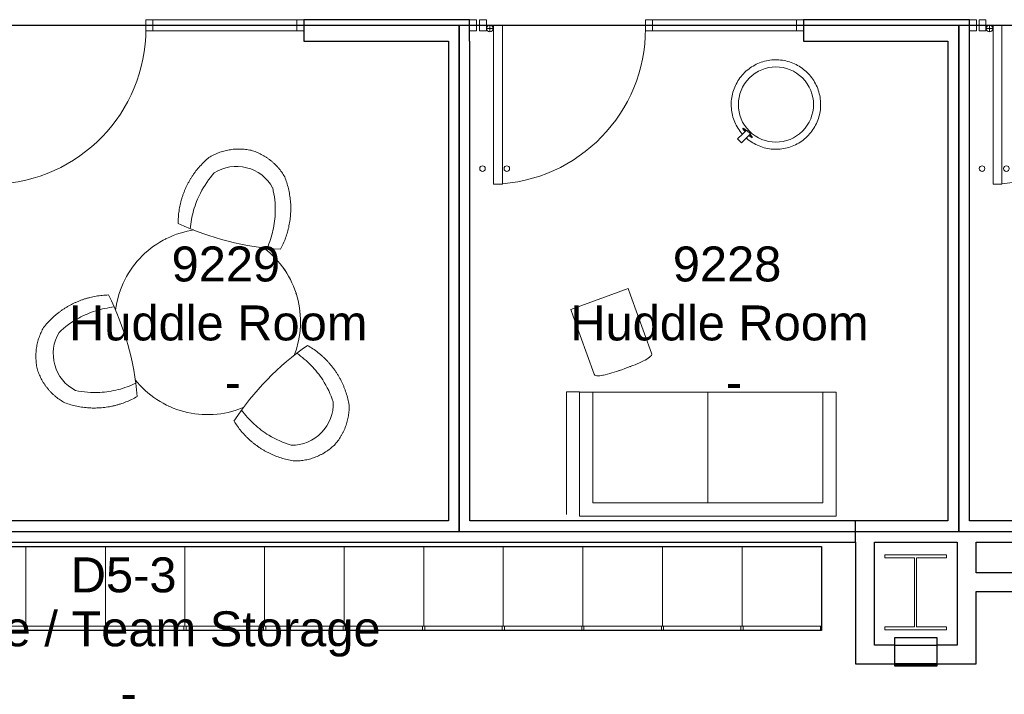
# Model space of a CAD drawing. Header units: inches. Extents: x -1 to 4727, y -3 to 1727.
# Tile 46 of 163: x 1619 to 1842, y 1139 to 1291. Entities that reach past the tile are written whole.
import ezdxf

# ---------------------------------------------------------------- set-up
doc = ezdxf.new("R2010")
doc.units = ezdxf.units.IN
doc.header["$LTSCALE"] = 42
doc.header["$MEASUREMENT"] = 0
doc.layers.get('0').update_dxf_attribs({"linetype": 'CONTINUOUS'})
for name, color, linetype in [('I-DOOR', 9, 'CONTINUOUS'), ('I-EQPM', 8, 'CONTINUOUS'), ('I-FURN', 8, 'CONTINUOUS'), ('I-FURN-CHAR', 9, 'CONTINUOUS'), ('I-FURN-FILE', 9, 'CONTINUOUS'), ('I-GLAZ', 8, 'CONTINUOUS'), ('I-WALL', 8, 'CONTINUOUS'), ('Room Names & IDs', 7, 'CONTINUOUS'), ('S-COLS', 7, 'CONTINUOUS'), ('triLabelLayer', 7, 'CONTINUOUS'), ('triSpaceLayer', 7, 'CONTINUOUS')]:
    doc.layers.add(name, color=color, linetype=linetype)
doc.styles.add('PDF Helvetica', font='Helvetica.ttf')
doc.styles.get("Standard").update_dxf_attribs({"font": 'romans.shx'})

# ---------------------------------------------------------------- blocks, each defined once
blk = doc.blocks.new('Door CW - Single - Offset Pivot Hinge - Single Swing - w Rails - Default - Interior CISCO-7565966-FURNITURE PLAN - FLOOR 09 - WEST')
at = {"lineweight": 9}
for p, q in [((14.38, 35.92), (16.37, 35.92)), ((14.38, 35.92), (14.38, 0)), ((16.37, 35.92), (16.37, 0)), ((16.44, 0.75), (17.94, 0.75)), ((17.19, 1.5), (17.19, 0)), ((14.38, 0), (16.37, 0))]:
    blk.add_line(p, q, dxfattribs=at)
for centre, radius in [((13.37, 32.42), 0.625), ((18.87, 32.42), 0.625), ((17.19, 0.75), 0.75)]:
    blk.add_circle(centre, radius, dxfattribs=at)
blk.add_arc((17.19, 0.75), 35.19, 91.7303, 180, dxfattribs=at)
blk = doc.blocks.new('Stool - Pouf - Hightower - Kona - Round - light blue neon-1493817-FURNITURE PLAN - FLOOR 09 - WEST')
at = {"lineweight": 9}
for p, q in [((9.11, 0.75), (9.06, 0.75)), ((8.8, -0.13), (8.8, -1.38)), ((8.8, -0.13), (9.97, -0.13)), ((9.97, -1.38), (8.8, -1.38)), ((9.97, -0.13), (11.65, -0.13)), ((11.65, -1.38), (9.97, -1.38)), ((11.65, -1.38), (11.65, -0.13)), ((9.06, -2.25), (9.11, -2.25))]:
    blk.add_line(p, q, dxfattribs=at)
at = {"lineweight": 9, "flags": 128}
for points in [[(10.09, -0.13), (10.08, 0.06), (10.04, 0.46), (9.99, 0.86), (9.91, 1.26), (9.83, 1.65), (9.72, 2.04), (9.6, 2.43), (9.47, 2.81), (9.32, 3.19), (9.15, 3.56), (8.97, 3.92), (8.78, 4.27), (8.57, 4.62), (8.35, 4.96), (8.11, 5.29), (7.87, 5.61), (7.61, 5.92), (7.33, 6.22), (7.05, 6.5), (6.75, 6.78), (6.45, 7.04), (6.13, 7.3), (5.8, 7.53), (5.47, 7.76), (5.12, 7.97), (4.77, 8.17), (4.41, 8.35), (4.04, 8.52), (3.67, 8.68), (3.29, 8.82), (2.9, 8.94), (2.51, 9.05), (2.12, 9.14), (1.72, 9.22), (1.32, 9.28), (0.92, 9.32), (0.51, 9.35), (0.11, 9.36), (-0.3, 9.36), (-0.7, 9.34), (-1.1, 9.3), (-1.5, 9.25), (-1.9, 9.18), (-2.3, 9.1), (-2.69, 9), (-3.08, 8.88), (-3.46, 8.75), (-3.84, 8.61), (-4.21, 8.45), (-4.57, 8.27), (-4.93, 8.08), (-5.28, 7.88), (-5.62, 7.66), (-5.95, 7.43), (-6.28, 7.18), (-6.59, 6.92), (-6.89, 6.65), (-7.18, 6.37), (-7.46, 6.08), (-7.73, 5.78), (-7.98, 5.46), (-8.22, 5.14), (-8.45, 4.8), (-8.67, 4.46), (-8.87, 4.11), (-9.06, 3.75), (-9.23, 3.39), (-9.39, 3.01), (-9.53, 2.64), (-9.66, 2.25), (-9.77, 1.86), (-9.87, 1.47), (-9.95, 1.07), (-10.01, 0.68), (-10.06, 0.27), (-10.1, -0.13), (-10.11, -0.53), (-10.12, -0.75)], [(8.91, -0.12), (8.93, 0.1), (8.95, 0.37), (8.98, 0.58), (9.02, 0.7), (9.06, 0.75)], [(-10.12, -0.75), (-10.11, -1.16), (-10.08, -1.56), (-10.04, -1.96), (-9.99, -2.36), (-9.91, -2.76), (-9.83, -3.16), (-9.72, -3.55), (-9.6, -3.93), (-9.47, -4.32), (-9.32, -4.69), (-9.15, -5.06), (-8.97, -5.42), (-8.78, -5.78), (-8.57, -6.13), (-8.35, -6.46), (-8.11, -6.79), (-7.87, -7.11), (-7.61, -7.42), (-7.33, -7.72), (-7.05, -8.01), (-6.75, -8.29), (-6.45, -8.55), (-6.13, -8.8), (-5.8, -9.04), (-5.47, -9.26), (-5.12, -9.48), (-4.77, -9.67), (-4.41, -9.86), (-4.04, -10.03), (-3.67, -10.18), (-3.29, -10.32), (-2.9, -10.44), (-2.51, -10.55), (-2.12, -10.64), (-1.72, -10.72), (-1.32, -10.78), (-0.92, -10.83), (-0.51, -10.86), (-0.11, -10.87), (0.3, -10.86), (0.7, -10.84), (1.1, -10.81), (1.5, -10.76), (1.9, -10.69), (2.3, -10.6), (2.69, -10.5), (3.08, -10.39), (3.46, -10.26), (3.84, -10.11), (4.21, -9.95), (4.57, -9.78), (4.93, -9.59), (5.28, -9.38), (5.62, -9.16), (5.95, -8.93), (6.28, -8.69), (6.59, -8.43), (6.89, -8.16), (7.18, -7.88), (7.46, -7.59), (7.73, -7.28), (7.98, -6.97), (8.22, -6.64), (8.45, -6.31), (8.67, -5.97), (8.87, -5.62), (9.06, -5.26), (9.23, -4.89), (9.39, -4.52), (9.53, -4.14), (9.66, -3.76), (9.77, -3.37), (9.87, -2.98), (9.95, -2.58), (10.01, -2.18), (10.06, -1.78), (10.1, -1.38)], [(9.06, -2.25), (9.02, -2.21), (8.98, -2.08), (8.95, -1.88), (8.93, -1.6), (8.91, -1.38)]]:
    blk.add_lwpolyline(points, dxfattribs=at)
at = {"lineweight": 9}
for start, end in [(360, 180), (360, 180), (180, 0), (180, 360)]:
    blk.add_arc((0, -0.75), 8.5, start, end, dxfattribs=at)
for start_param, end_param in [(0, 1.137655), (5.14553, 6.283185), (2.003938, 3.141593), (3.141593, 4.279248)]:
    blk.add_ellipse((9.11, -0.75), major_axis=(0, 1.5), ratio=0.108931, start_param=start_param, end_param=end_param, dxfattribs=at)
blk = doc.blocks.new('Andreu World_Arc Table - ME-5486 21_-3780968-FURNITURE PLAN - FLOOR 09 - WEST')
at = {"lineweight": 9}
for p, q in [((-8.37, 6.89), (-8.37, -6.89)), ((-8.37, 6.89), (-6.79, 6.89)), ((-6.79, 6.89), (7.19, 6.89)), ((-6.79, -6.89), (-8.37, -6.89)), ((7.19, -6.89), (-6.79, -6.89))]:
    blk.add_line(p, q, dxfattribs=at)
for points, knots in [([(8.37, 0), (8.37, 1.91), (8.31, 4.3), (7.85, 6.89), (7.19, 6.89)], [0, 0, 0, 0, 0.1925106, 0.3504491, 0.3504491, 0.3504491, 0.3504491]), ([(7.19, -6.89), (7.85, -6.89), (8.31, -4.3), (8.37, -1.91), (8.37, 0)], [0, 0, 0, 0, 0.1579385, 0.3504491, 0.3504491, 0.3504491, 0.3504491])]:
    blk.add_open_spline(points, degree=3, knots=knots, dxfattribs=at)
for points in [[(8.12, 5.11), (8.11, 5.13), (8.11, 5.15), (8.11, 5.16)], [(8.36, 1.22), (8.36, 1.3), (8.36, 1.38), (8.36, 1.46)], [(8.36, -1.45), (8.36, -1.38), (8.36, -1.3), (8.36, -1.22)], [(8.11, -5.16), (8.11, -5.15), (8.11, -5.13), (8.12, -5.11)]]:
    blk.add_open_spline(points, degree=3, dxfattribs=at)
blk = doc.blocks.new('Table - With Chairs - Round - 42_-5265677-FURNITURE PLAN - FLOOR 09 - WEST')
at = {"lineweight": 9}
for centre, start, end in [((3.98, 81.81), 259.0923, 280.9077), ((-66.87, -40.9), 19.0923, 40.9077), ((74.82, -40.9), 139.0923, 160.9077)]:
    blk.add_arc(centre, 63.02, start, end, dxfattribs=at)
for centre, major_axis, start_param, end_param in [((3.87, 26.75), (-2.02, 8.94), 6.048809, 6.88279), ((4.08, 26.75), (2.02, 8.94), 5.68358, 6.517561), ((-19.24, -13.28), (8.75, 2.72), 2.541988, 3.375969), ((27.19, -13.28), (-8.75, 2.72), 2.907216, 3.741198), ((-19.14, -13.47), (6.73, 6.22), 2.907216, 3.741198), ((27.09, -13.47), (-6.73, 6.22), 2.541988, 3.375969)]:
    blk.add_ellipse(centre, major_axis=major_axis, ratio=0.999075, start_param=start_param, end_param=end_param, dxfattribs=at)
for points, knots in [([(3.98, 39.99), (3.55, 39.98), (2.72, 39.9), (1.7, 39.72), (0.9, 39.51), (0.3, 39.32), (-0.28, 39.11), (-0.85, 38.87), (-1.41, 38.61), (-1.95, 38.31), (-2.48, 38), (-3.17, 37.54), (-3.97, 36.92), (-4.57, 36.36), (-4.85, 36.07)], [0, 0, 0, 0, 0.125, 0.25, 0.3125, 0.375, 0.4375, 0.5, 0.5625, 0.625, 0.6875, 0.75, 0.875, 1, 1, 1, 1]), ([(12.81, 36.07), (12.52, 36.36), (11.92, 36.92), (11.12, 37.54), (10.44, 38), (9.91, 38.31), (9.36, 38.61), (8.8, 38.87), (8.23, 39.11), (7.65, 39.32), (7.05, 39.51), (6.25, 39.72), (5.24, 39.9), (4.4, 39.98), (3.98, 39.99)], [0, 0, 0, 0, 0.125, 0.25, 0.3125, 0.375, 0.4375, 0.5, 0.5625, 0.625, 0.6875, 0.75, 0.875, 1, 1, 1, 1]), ([(-4.85, 36.07), (-5.13, 35.68), (-5.66, 34.9), (-6.36, 33.68), (-6.87, 32.62), (-7.23, 31.75), (-7.48, 31.09), (-7.7, 30.42), (-7.89, 29.74), (-8.07, 29.05), (-8.21, 28.36), (-8.33, 27.66), (-8.43, 26.96), (-8.5, 26.25), (-8.54, 25.55), (-8.56, 24.84), (-8.55, 23.89), (-8.47, 22.71), (-8.27, 21.31), (-8.07, 20.38), (-7.95, 19.92)], [0, 0, 0, 0, 0.083333, 0.166667, 0.25, 0.291667, 0.333333, 0.375, 0.416667, 0.458333, 0.5, 0.541667, 0.583333, 0.625, 0.666667, 0.708333, 0.75, 0.833333, 0.916667, 1, 1, 1, 1]), ([(15.9, 19.92), (16.02, 20.38), (16.22, 21.31), (16.42, 22.71), (16.5, 23.89), (16.51, 24.84), (16.49, 25.55), (16.45, 26.25), (16.38, 26.96), (16.28, 27.66), (16.16, 28.36), (16.02, 29.05), (15.85, 29.74), (15.65, 30.42), (15.43, 31.09), (15.18, 31.75), (14.82, 32.62), (14.31, 33.68), (13.61, 34.9), (13.09, 35.68), (12.81, 36.07)], [0, 0, 0, 0, 0.083333, 0.166667, 0.25, 0.291667, 0.333333, 0.375, 0.416667, 0.458333, 0.5, 0.541667, 0.583333, 0.625, 0.666667, 0.708333, 0.75, 0.833333, 0.916667, 1, 1, 1, 1]), ([(-4.99, 19.42), (-5.22, 20.83), (-5.42, 23.67), (-4.82, 28.32), (-3.69, 31.37), (-2.84, 32.99)], [-1, -1, -1, -1, -0.7, -0.4, 0, 0, 0, 0]), ([(12.94, 19.42), (13.18, 20.83), (13.37, 23.67), (12.77, 28.32), (11.64, 31.37), (10.79, 32.99)], [-1, -1, -1, -1, -0.7, -0.4, 0, 0, 0, 0]), ([(-19.24, 0.37), (-19.7, 0.24), (-20.6, -0.05), (-21.91, -0.58), (-22.98, -1.1), (-23.8, -1.56), (-24.41, -1.93), (-25, -2.32), (-25.57, -2.74), (-26.13, -3.17), (-26.68, -3.62), (-27.2, -4.1), (-27.71, -4.59), (-28.2, -5.1), (-28.67, -5.63), (-29.12, -6.17), (-29.7, -6.92), (-30.36, -7.89), (-31.07, -9.11), (-31.48, -9.95), (-31.67, -10.39)], [0, 0, 0, 0, 0.083333, 0.166667, 0.25, 0.291667, 0.333333, 0.375, 0.416667, 0.458333, 0.5, 0.541667, 0.583333, 0.625, 0.666667, 0.708333, 0.75, 0.833333, 0.916667, 1, 1, 1, 1]), ([(39.62, -10.39), (39.43, -9.95), (39.02, -9.11), (38.31, -7.89), (37.65, -6.92), (37.07, -6.17), (36.62, -5.63), (36.15, -5.1), (35.66, -4.59), (35.15, -4.1), (34.63, -3.62), (34.09, -3.17), (33.53, -2.74), (32.95, -2.32), (32.36, -1.93), (31.76, -1.56), (30.93, -1.1), (29.87, -0.58), (28.56, -0.05), (27.65, 0.24), (27.19, 0.37)], [0, 0, 0, 0, 0.083333, 0.166667, 0.25, 0.291667, 0.333333, 0.375, 0.416667, 0.458333, 0.5, 0.541667, 0.583333, 0.625, 0.666667, 0.708333, 0.75, 0.833333, 0.916667, 1, 1, 1, 1]), ([(-17.33, -1.95), (-18.66, -2.45), (-21.22, -3.7), (-24.95, -6.54), (-27.03, -9.05), (-28, -10.59)], [-1, -1, -1, -1, -0.7, -0.4, 0, 0, 0, 0]), ([(25.28, -1.95), (26.62, -2.45), (29.17, -3.7), (32.91, -6.54), (34.98, -9.05), (35.95, -10.59)], [-1, -1, -1, -1, -0.7, -0.4, 0, 0, 0, 0]), ([(-31.67, -10.39), (-31.78, -10.78), (-31.97, -11.58), (-32.11, -12.59), (-32.16, -13.4), (-32.17, -14.02), (-32.15, -14.64), (-32.1, -15.25), (-32.02, -15.87), (-31.91, -16.48), (-31.78, -17.09), (-31.56, -17.89), (-31.21, -18.86), (-30.86, -19.62), (-30.66, -20)], [0, 0, 0, 0, 0.125, 0.25, 0.3125, 0.375, 0.4375, 0.5, 0.5625, 0.625, 0.6875, 0.75, 0.875, 1, 1, 1, 1]), ([(38.61, -20), (38.81, -19.62), (39.16, -18.86), (39.51, -17.89), (39.73, -17.09), (39.87, -16.48), (39.98, -15.87), (40.05, -15.25), (40.1, -14.64), (40.12, -14.02), (40.11, -13.4), (40.06, -12.59), (39.92, -11.58), (39.74, -10.78), (39.62, -10.39)], [0, 0, 0, 0, 0.125, 0.25, 0.3125, 0.375, 0.4375, 0.5, 0.5625, 0.625, 0.6875, 0.75, 0.875, 1, 1, 1, 1]), ([(-8.36, -17.48), (-9.46, -18.38), (-11.83, -19.97), (-16.15, -21.78), (-19.36, -22.33), (-21.18, -22.4)], [-1, -1, -1, -1, -0.7, -0.4, 0, 0, 0, 0]), ([(16.32, -17.48), (17.42, -18.38), (19.78, -19.97), (24.11, -21.78), (27.31, -22.33), (29.14, -22.4)], [-1, -1, -1, -1, -0.7, -0.4, 0, 0, 0, 0]), ([(-30.66, -20), (-30.43, -20.35), (-29.95, -21.04), (-29.28, -21.83), (-28.7, -22.42), (-28.24, -22.84), (-27.76, -23.24), (-27.27, -23.62), (-26.77, -23.97), (-26.24, -24.29), (-25.7, -24.59), (-24.97, -24.96), (-24.03, -25.34), (-23.24, -25.58), (-22.84, -25.68)], [0, 0, 0, 0, 0.125, 0.25, 0.3125, 0.375, 0.4375, 0.5, 0.5625, 0.625, 0.6875, 0.75, 0.875, 1, 1, 1, 1]), ([(30.79, -25.68), (31.19, -25.58), (31.98, -25.34), (32.92, -24.96), (33.65, -24.59), (34.19, -24.29), (34.72, -23.97), (35.23, -23.62), (35.72, -23.24), (36.19, -22.84), (36.65, -22.42), (37.23, -21.83), (37.9, -21.04), (38.39, -20.35), (38.61, -20)], [0, 0, 0, 0, 0.125, 0.25, 0.3125, 0.375, 0.4375, 0.5, 0.5625, 0.625, 0.6875, 0.75, 0.875, 1, 1, 1, 1]), ([(-22.84, -25.68), (-22.37, -25.73), (-21.43, -25.8), (-20.03, -25.79), (-18.85, -25.7), (-17.91, -25.58), (-17.22, -25.46), (-16.53, -25.32), (-15.84, -25.15), (-15.16, -24.95), (-14.49, -24.73), (-13.83, -24.49), (-13.17, -24.22), (-12.52, -23.93), (-11.89, -23.61), (-11.27, -23.28), (-10.45, -22.79), (-9.47, -22.13), (-8.36, -21.26), (-7.66, -20.62), (-7.31, -20.29)], [0, 0, 0, 0, 0.083333, 0.166667, 0.25, 0.291667, 0.333333, 0.375, 0.416667, 0.458333, 0.5, 0.541667, 0.583333, 0.625, 0.666667, 0.708333, 0.75, 0.833333, 0.916667, 1, 1, 1, 1]), ([(15.27, -20.29), (15.61, -20.62), (16.31, -21.26), (17.42, -22.13), (18.41, -22.79), (19.22, -23.28), (19.84, -23.61), (20.47, -23.93), (21.12, -24.22), (21.78, -24.49), (22.44, -24.73), (23.11, -24.95), (23.79, -25.15), (24.48, -25.32), (25.17, -25.46), (25.87, -25.58), (26.8, -25.7), (27.98, -25.79), (29.38, -25.8), (30.32, -25.73), (30.79, -25.68)], [0, 0, 0, 0, 0.083333, 0.166667, 0.25, 0.291667, 0.333333, 0.375, 0.416667, 0.458333, 0.5, 0.541667, 0.583333, 0.625, 0.666667, 0.708333, 0.75, 0.833333, 0.916667, 1, 1, 1, 1])]:
    blk.add_open_spline(points, degree=3, knots=knots, dxfattribs=at)
blk = doc.blocks.new('Table-Round - Default-5265678-FURNITURE PLAN - FLOOR 09 - WEST')
at = {"lineweight": 9, "flags": 128}
for points in [[(-8.16, 19.34), (-8.74, 19.1), (-9.5, 18.73), (-10.24, 18.34), (-10.96, 17.91), (-11.67, 17.46), (-12.36, 16.98), (-13.03, 16.47), (-13.68, 15.94), (-14.3, 15.38), (-14.91, 14.79), (-15.49, 14.18), (-16.04, 13.55), (-16.57, 12.9), (-17.07, 12.23), (-17.55, 11.54), (-17.99, 10.83), (-18.41, 10.1), (-18.8, 9.35), (-19.16, 8.59), (-19.49, 7.82), (-19.79, 7.03), (-20.05, 6.24), (-20.29, 5.43), (-20.49, 4.62), (-20.65, 3.79), (-20.79, 2.96), (-20.89, 2.13), (-20.96, 1.29), (-21, 0.45), (-21, 0)], [(21, 0), (20.98, 0.84), (20.93, 1.68), (20.85, 2.51), (20.73, 3.35), (20.58, 4.17), (20.4, 4.99), (20.18, 5.8), (19.93, 6.61), (19.65, 7.4), (19.34, 8.18), (19, 8.94), (18.63, 9.7), (18.22, 10.43), (17.79, 11.15), (17.33, 11.86), (16.84, 12.54), (16.33, 13.2), (15.79, 13.85), (15.22, 14.47), (14.63, 15.06), (14.02, 15.64), (13.38, 16.19), (12.72, 16.71), (12.04, 17.2), (11.35, 17.67), (10.63, 18.11), (9.9, 18.52), (9.15, 18.9), (8.39, 19.25), (8.16, 19.34)], [(-21, 0), (-20.98, -0.84), (-20.93, -1.68), (-20.85, -2.51), (-20.84, -2.6)], [(20.83, -2.6), (20.89, -2.13), (20.96, -1.29), (21, -0.45), (21, 0)], [(-12.67, -16.75), (-12.04, -17.2), (-11.35, -17.67), (-10.63, -18.11), (-9.9, -18.52), (-9.15, -18.9), (-8.39, -19.25), (-7.61, -19.57), (-6.82, -19.86), (-6.02, -20.12), (-5.21, -20.34), (-4.39, -20.54), (-3.57, -20.69), (-2.74, -20.82), (-1.9, -20.91), (-1.07, -20.97), (-0.23, -21), (0.61, -20.99), (1.45, -20.95), (2.29, -20.87), (3.12, -20.77), (3.95, -20.63), (4.77, -20.45), (5.59, -20.24), (6.39, -20), (7.19, -19.73), (7.97, -19.43), (8.74, -19.1), (9.5, -18.73), (10.24, -18.34), (10.96, -17.91), (11.67, -17.46), (12.36, -16.98), (12.67, -16.74)]]:
    blk.add_lwpolyline(points, dxfattribs=at)
at = {"lineweight": 9}
for start, end in [(61.0716, 62.1429), (130.7143, 131.9451), (48.0549, 49.2857), (147.8571, 148.9074), (31.0926, 32.1429), (152.1429, 152.977), (27.023, 27.8571), (160.4249, 160.7143), (19.2857, 19.5751), (241.0716, 242.1429), (250.7143, 250.8799), (259.2857, 259.4195)]:
    blk.add_arc((0, 0), 21, start, end, dxfattribs=at)
blk = doc.blocks.new('CISCO Locker - Generic - CISCO 3-DOOR-2887385-FURNITURE PLAN - FLOOR 09 - WEST')
at = {"lineweight": 9}
for p, q in [((-9, 0), (9, 0)), ((-9, 0), (-9, -18)), ((9, -18), (9, 0)), ((9, -0.25), (10, -0.25)), ((10, -0.25), (10, -17.75)), ((9, -17.75), (10, -17.75)), ((9, -18), (-9, -18))]:
    blk.add_line(p, q, dxfattribs=at)
blk = doc.blocks.new('Fire Extinguisher Cabinet_Recess Mounted with 75 ft Radius - 9 1_2_ x 6_ x 24_-7184976-FURNITURE PLAN - FLOOR 09 - WEST')
for p, q in [((-9.07, 2.12), (-9.07, 2.62)), ((-9.07, 2.62), (0.43, 2.62)), ((-9.07, 2.38), (0.43, 2.38)), ((-9.07, 2.38), (-9.07, 2.12)), ((0.43, 2.62), (0.43, 2.12)), ((0.43, 2.12), (0.43, 2.38)), ((-9.07, -3.88), (-9.07, 2.12)), ((-9.07, 2.12), (0.43, 2.12)), ((0.43, 2.12), (-9.07, 2.12)), ((0.43, 2.12), (0.43, -3.88)), ((0.43, -3.88), (-9.07, -3.88))]:
    blk.add_line(p, q)
blk = doc.blocks.new('Couch - Generic Sylex - Use Type Catalog-5758192-FURNITURE PLAN - FLOOR 09 - WEST')
at = {"lineweight": 9}
for p, q in [((28, 14), (0, 14)), ((0, 14), (0, -44)), ((28, -44), (28, 14)), ((28, 14), (28, 11)), ((3, -41), (3, 11)), ((3, 11), (28, 11)), ((3, -15), (28, -15)), ((28, -41), (3, -41)), ((28, -41), (28, -44)), ((0, -44), (28, -44))]:
    blk.add_line(p, q, dxfattribs=at)
blk = doc.blocks.new('W-Wide Flange-Column - W14X100-2731370-FURNITURE PLAN - FLOOR 09 - WEST')
at = {"lineweight": 18}
for p, q in [((7, 8.5), (-7, 8.5)), ((-7, 8.5), (-7, 7.79)), ((-7, 7.79), (-0.22, 7.79)), ((-0.22, 7.79), (-0.22, -7.79)), ((0.22, -7.79), (0.22, 7.79)), ((0.22, 7.79), (7, 7.79)), ((7, 7.79), (7, 8.5)), ((-0.22, -7.79), (-7, -7.79)), ((-7, -7.79), (-7, -8.5)), ((-7, -8.5), (7, -8.5)), ((7, -7.79), (0.22, -7.79)), ((7, -8.5), (7, -7.79))]:
    blk.add_line(p, q, dxfattribs=at)
blk = doc.blocks.new('columns')
at = {"layer": 'S-COLS'}
blk.add_blockref('W-Wide Flange-Column - W14X100-2731370-FURNITURE PLAN - FLOOR 09 - WEST', (2289.51, 742), dxfattribs=at)

msp = doc.modelspace()

# ---------------------------------------------------------------- linework, layer by layer
at = {"layer": 'I-DOOR', "lineweight": 18}
for p, q in [((1722.56, 1291.47), (1721, 1291.47)), ((1721, 1291.47), (1721, 1288.97)), ((1722.56, 1288.97), (1722.56, 1291.47)), ((1724.78, 1291.47), (1723.22, 1291.47)), ((1723.22, 1291.47), (1723.22, 1288.97)), ((1724.78, 1288.97), (1724.78, 1291.47)), ((1835.62, 1291.47), (1834.06, 1291.47)), ((1834.06, 1291.47), (1834.06, 1288.97)), ((1835.62, 1288.97), (1835.62, 1291.47)), ((1837.78, 1291.47), (1836.22, 1291.47)), ((1836.22, 1291.47), (1836.22, 1288.97)), ((1837.78, 1288.97), (1837.78, 1291.47)), ((1721, 1288.97), (1722.56, 1288.97)), ((1723.22, 1288.97), (1724.78, 1288.97)), ((1834.06, 1288.97), (1835.62, 1288.97)), ((1836.22, 1288.97), (1837.78, 1288.97))]:
    msp.add_line(p, q, dxfattribs=at)
at = {"layer": 'I-FURN-CHAR', "lineweight": 13}
for p, q in [((1745.87, 1207.34), (1742.87, 1207.34)), ((1742.87, 1207.34), (1742.87, 1179.58))]:
    msp.add_line(p, q, dxfattribs=at)
at = {"layer": 'I-GLAZ', "lineweight": 18}
for p, q in [((1649.34, 1291.47), (1647.78, 1291.47)), ((1647.78, 1291.47), (1647.78, 1288.97)), ((1649.34, 1288.97), (1649.34, 1291.47)), ((1683.5, 1291.47), (1681.94, 1291.47)), ((1681.94, 1291.47), (1681.94, 1288.97)), ((1683.5, 1288.97), (1683.5, 1291.47)), ((1762.34, 1291.47), (1760.78, 1291.47)), ((1760.78, 1291.47), (1760.78, 1288.97)), ((1762.34, 1288.97), (1762.34, 1291.47)), ((1796.5, 1291.47), (1794.94, 1291.47)), ((1794.94, 1291.47), (1794.94, 1288.97)), ((1796.5, 1288.97), (1796.5, 1291.47)), ((1647.78, 1288.97), (1649.34, 1288.97)), ((1681.94, 1288.97), (1683.5, 1288.97)), ((1760.78, 1288.97), (1762.34, 1288.97)), ((1794.94, 1288.97), (1796.5, 1288.97))]:
    msp.add_line(p, q, dxfattribs=at)
at = {"layer": 'I-GLAZ', "lineweight": 9}
for p, q in [((1649.34, 1291.47), (1681.94, 1291.47)), ((1762.34, 1291.47), (1794.94, 1291.47)), ((1649.34, 1288.97), (1681.94, 1288.97)), ((1762.34, 1288.97), (1794.94, 1288.97))]:
    msp.add_line(p, q, dxfattribs=at)
at = {"layer": 'I-WALL'}
for p, q in [((1721, 1291.47), (1683.5, 1291.47)), ((1683.5, 1291.47), (1683.5, 1286.59)), ((1721, 1286.59), (1721, 1291.47)), ((1834.06, 1291.47), (1796.5, 1291.47)), ((1796.5, 1291.47), (1796.5, 1286.59)), ((1834.06, 1178.19), (1834.06, 1291.47)), ((1683.5, 1286.59), (1716.19, 1286.59)), ((1716.19, 1286.59), (1716.19, 1178.19)), ((1721.06, 1286.59), (1721, 1286.59)), ((1721.06, 1178.19), (1721.06, 1286.59)), ((1796.5, 1286.59), (1829.19, 1286.59)), ((1829.19, 1286.59), (1829.19, 1178.19)), ((1716.19, 1178.19), (1608.06, 1178.19)), ((1808.31, 1178.19), (1721.06, 1178.19)), ((1808.31, 1173.31), (1808.31, 1178.19)), ((1829.19, 1178.19), (1808.31, 1178.19)), ((1900.06, 1178.19), (1834.06, 1178.19)), ((1475.56, 1173.31), (1808.31, 1173.31)), ((1808.31, 1173.31), (1808.31, 1145.81)), ((1812.56, 1150.06), (1812.56, 1173.31)), ((1812.56, 1173.31), (1831.31, 1173.31)), ((1831.31, 1173.31), (1831.31, 1150.06)), ((1835.56, 1173.31), (1900.06, 1173.31)), ((1835.56, 1166.41), (1835.56, 1173.31)), ((1900.06, 1166.41), (1835.56, 1166.41)), ((1835.56, 1162.16), (1900.06, 1162.16)), ((1835.56, 1145.81), (1835.56, 1162.16)), ((1817.19, 1150.06), (1812.56, 1150.06)), ((1817.19, 1145.81), (1817.19, 1150.06)), ((1817.19, 1150.06), (1826.69, 1150.06)), ((1831.31, 1150.06), (1826.69, 1150.06)), ((1826.69, 1150.06), (1826.69, 1145.81)), ((1808.31, 1145.81), (1817.19, 1145.81)), ((1826.69, 1145.81), (1835.56, 1145.81))]:
    msp.add_line(p, q, dxfattribs=at)
at = {"layer": 'triSpaceLayer'}
for points in [[(1718.62, 1290.22), (1718.62, 1175.67), (1605.62, 1175.67), (1605.62, 1290.22)], [(1831.62, 1290.22), (1831.62, 1175.67), (1718.62, 1175.67), (1718.62, 1290.22)], [(1902.5, 1290.22), (1902.5, 1175.67), (1831.62, 1175.67), (1831.62, 1290.22)], [(1476.61, 1172.38), (1800.61, 1172.38), (1800.61, 1153.38), (1476.61, 1153.38)]]:
    msp.add_lwpolyline(points, close=True, dxfattribs=at)

# ---------------------------------------------------------------- block references
at = {"layer": 'I-DOOR', "rotation": 180}
for p in [(1629.78, 1290.22), (1742.78, 1290.22), (1855.78, 1290.22)]:
    msp.add_blockref('Door CW - Single - Offset Pivot Hinge - Single Swing - w Rails - Default - Interior CISCO-7565966-FURNITURE PLAN - FLOOR 09 - WEST', p, dxfattribs=at)
at = {"layer": 'I-EQPM', "lineweight": 9, "rotation": 180}
msp.add_blockref('Fire Extinguisher Cabinet_Recess Mounted with 75 ft Radius - 9 1_2_ x 6_ x 24_-7184976-FURNITURE PLAN - FLOOR 09 - WEST', (1817.62, 1147.94), dxfattribs=at)
at = {"layer": 'I-FURN'}
for name, p, rotation in [('Stool - Pouf - Hightower - Kona - Round - light blue neon-1493817-FURNITURE PLAN - FLOOR 09 - WEST', (1790.81, 1271.76), 225.000000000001), ('Table-Round - Default-5265678-FURNITURE PLAN - FLOOR 09 - WEST', (1661.74, 1223.17), 345.7800259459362)]:
    msp.add_blockref(name, p, dxfattribs=dict(at, rotation=rotation))
at = {"layer": 'I-FURN-CHAR'}
for name, p, rotation in [('Table - With Chairs - Round - 42_-5265677-FURNITURE PLAN - FLOOR 09 - WEST', (1657.88, 1224.15), 345.7800259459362), ('Andreu World_Arc Table - ME-5486 21_-3780968-FURNITURE PLAN - FLOOR 09 - WEST', (1753.21, 1220.44), 290.0000000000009), ('Couch - Generic Sylex - Use Type Catalog-5758192-FURNITURE PLAN - FLOOR 09 - WEST', (1759.87, 1179.24), 89.99999999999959)]:
    msp.add_blockref(name, p, dxfattribs=dict(at, rotation=rotation))
at = {"layer": 'I-FURN-FILE', "rotation": 269.9999999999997}
for p in [(1620.61, 1163.38), (1638.61, 1163.38), (1656.61, 1163.38), (1674.61, 1163.38), (1692.61, 1163.38), (1710.61, 1163.38), (1728.61, 1163.38), (1746.61, 1163.38), (1764.61, 1163.38), (1782.61, 1163.38), (1800.61, 1163.38)]:
    msp.add_blockref('CISCO Locker - Generic - CISCO 3-DOOR-2887385-FURNITURE PLAN - FLOOR 09 - WEST', p, dxfattribs=at)
at = {"layer": 'S-COLS'}
msp.add_blockref('columns', (-467.63, 420), dxfattribs=at)

# ---------------------------------------------------------------- texts
at = {"layer": 'Room Names & IDs', "attachment_point": 4, "style": 'PDF Helvetica'}
for s, insert, char_height in [('9229', (1653.58, 1236.18), 7.902), ('9228', (1766.95, 1236.18), 7.902), ('Huddle Room', (1630.39, 1222.85), 7.9024), ('Huddle Room', (1743.76, 1222.85), 7.9024), ('-', (1665.6, 1209.52), 7.9), ('-', (1778.97, 1209.52), 7.9), ('D5-3', (1630.77, 1165.89), 7.902), ('Employee / Team Storage', (1572.64, 1152.56), 7.9024), ('-', (1642.01, 1139.23), 7.9)]:
    msp.add_mtext(s, dxfattribs=dict(at, insert=insert, char_height=char_height))
at = {"layer": 'triLabelLayer', "color": 7, "char_height": 10, "attachment_point": 5}
for insert in [(1662.12, 1232.94), (1775.12, 1232.94), (1638.61, 1162.88)]:
    msp.add_mtext('{\\fSansSerif;\\H0.01;}', dxfattribs=dict(at, insert=insert))

doc.saveas('drawing.dxf')
